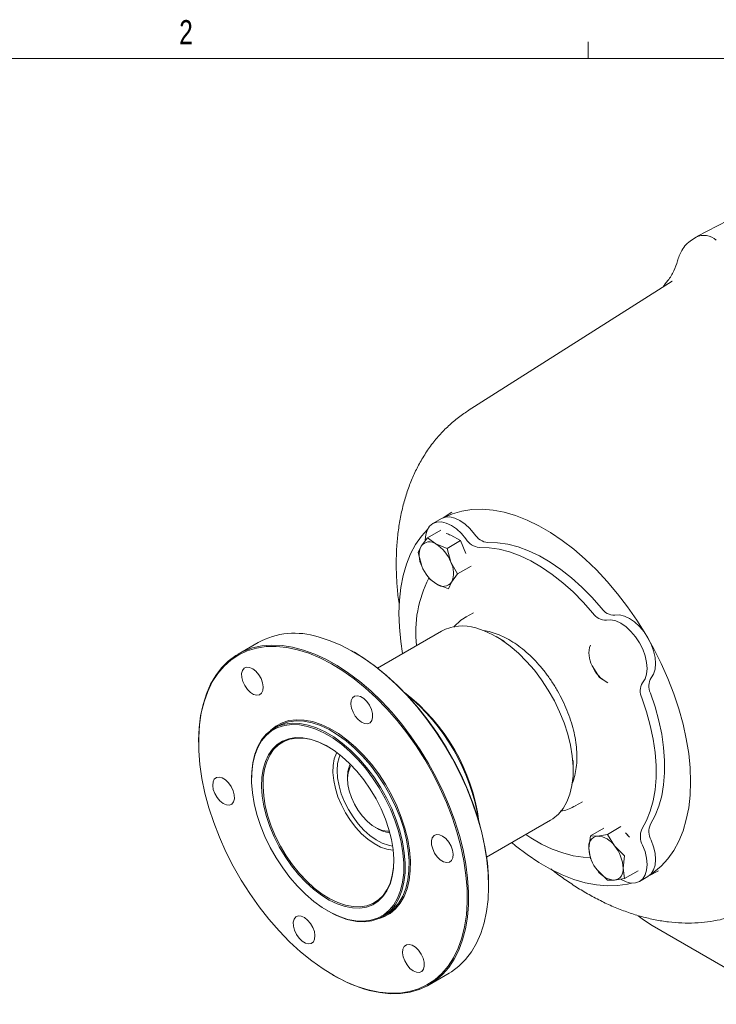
# Model space of a CAD drawing. Header units: inches. Extents: x 0.3 to 33.9, y 0.2 to 21.7.
# Tile 24 of 28: x 26.5 to 30.1, y 16.5 to 21.6. Entities that reach past the tile are written whole.
import ezdxf

# ---------------------------------------------------------------- set-up
doc = ezdxf.new("R2010")
doc.units = ezdxf.units.IN
doc.header["$MEASUREMENT"] = 0
doc.layers.add('SLD-0', color=7, linetype='Continuous', lineweight=15)
doc.styles.add('SLDTEXTSTYLE0', font='TXT', dxfattribs={"width": 0.75})

msp = doc.modelspace()

# ---------------------------------------------------------------- linework, layer by layer
at = {"color": 7, "linetype": 'Continuous', "lineweight": 15}
for p, q in [((30.77837, 20.91952), (29.95848, 20.49184)), ((29.95402, 20.48927), (29.93081, 20.47451)), ((29.83078, 20.2632), (28.7796, 19.59488)), ((29.83078, 20.2632), (29.82759, 20.26115)), ((28.64128, 19.03849), (28.59708, 19.01298)), ((28.69427, 19.07089), (28.64974, 19.04257)), ((28.53667, 18.89672), (28.5685, 18.9395)), ((28.63795, 18.97959), (28.5685, 18.9395)), ((28.5685, 18.9395), (28.61161, 18.90759)), ((28.73995, 18.92488), (28.68895, 18.95224)), ((28.52063, 18.86305), (28.53667, 18.89672)), ((28.61161, 18.90759), (28.6705, 18.88479)), ((28.6705, 18.88479), (28.73995, 18.92488)), ((28.6705, 18.88479), (28.68967, 18.81465)), ((28.76701, 18.8593), (28.73995, 18.92488)), ((28.5398, 18.79291), (28.52063, 18.86305)), ((28.68967, 18.81465), (28.72463, 18.75363)), ((28.79407, 18.79372), (28.72463, 18.75363)), ((28.61786, 18.69997), (28.57476, 18.73188)), ((28.72463, 18.75363), (28.6928, 18.71084)), ((28.67676, 18.67717), (28.61786, 18.69997)), ((28.6928, 18.71084), (28.67676, 18.67717)), ((28.80592, 18.55332), (28.7688, 18.53189)), ((28.64186, 18.4586), (28.31168, 18.268)), ((28.96646, 18.40571), (28.92315, 18.43072)), ((27.69619, 18.39995), (27.59296, 18.34036)), ((28.19205, 18.34911), (28.18852, 18.35115)), ((29.45609, 18.21954), (29.41821, 18.27997)), ((29.49895, 18.19182), (29.45609, 18.21954)), ((27.7978, 17.96918), (27.77783, 17.95765)), ((27.38902, 17.88961), (27.38902, 17.88553)), ((29.32083, 17.74184), (29.32083, 17.79184)), ((27.6617, 17.70097), (27.6617, 17.69688)), ((28.15747, 17.70806), (28.15747, 17.69581)), ((29.33125, 17.55758), (29.36838, 17.57901)), ((28.87414, 17.29369), (29.20431, 17.4843)), ((28.30152, 17.44628), (28.31212, 17.44016)), ((29.47869, 17.44284), (29.40924, 17.40275)), ((29.44554, 17.40214), (29.49763, 17.41065)), ((29.56708, 17.45074), (29.49763, 17.41065)), ((29.49763, 17.41065), (29.53393, 17.35112)), ((29.40135, 17.33926), (29.40924, 17.40275)), ((29.40924, 17.40275), (29.44554, 17.40214)), ((28.36755, 17.35421), (28.38929, 17.35002)), ((29.40924, 17.28489), (29.40135, 17.33926)), ((29.53393, 17.35112), (29.58602, 17.3007)), ((29.58602, 17.3007), (29.57812, 17.23721)), ((29.49763, 17.17494), (29.44554, 17.22536)), ((29.57812, 17.23721), (29.58602, 17.18284)), ((29.65546, 17.22293), (29.58602, 17.18284)), ((29.71401, 17.19912), (29.76075, 17.2235)), ((29.53393, 17.17433), (29.49763, 17.17494)), ((29.58602, 17.18284), (29.53393, 17.17433)), ((29.66207, 17.16833), (29.70626, 17.19385)), ((28.88455, 17.14545), (28.88455, 17.14953)), ((28.05452, 17.01642), (28.05805, 17.01438)), ((28.33841, 16.98659), (28.35838, 16.99812)), ((29.72782, 16.9402), (31.00833, 16.20098)), ((28.08152, 16.68595), (28.08505, 16.68391)), ((28.57738, 16.63511), (28.68061, 16.6947))]:
    msp.add_line(p, q, dxfattribs=at)
at = {"color": 7, "linetype": 'Continuous', "lineweight": 15, "flags": 128}
for points in [[(28.6549, 19.04437), (28.69813, 19.06346), (28.74655, 19.07753), (28.79774, 19.08536), (28.85137, 19.0869), (28.90708, 19.08215), (28.96453, 19.07113), (29.02334, 19.05392), (29.08312, 19.03063), (29.14349, 19.0014), (29.20405, 18.96644), (29.26442, 18.92596), (29.3242, 18.88023), (29.38301, 18.82955), (29.44046, 18.77424), (29.49618, 18.71466), (29.5498, 18.6512), (29.60099, 18.58427), (29.64941, 18.5143), (29.69475, 18.44175), (29.7367, 18.36709), (29.775, 18.2908), (29.80941, 18.21338), (29.83969, 18.13533), (29.86566, 18.05716), (29.88713, 17.97937), (29.90398, 17.90246), (29.9161, 17.82694), (29.9234, 17.7533), (29.92584, 17.68201)], [(28.64128, 19.03849), (28.66174, 19.04605), (28.68509, 19.04693), (28.71044, 19.0411), (28.73678, 19.02879), (28.76311, 19.01047), (28.78839, 18.98685), (28.81165, 18.95885)], [(28.55776, 18.92945), (28.56023, 18.95437), (28.56786, 18.97924), (28.5803, 18.99903), (28.59708, 19.01297), (28.61754, 19.02053), (28.6409, 19.02142), (28.66624, 19.01559), (28.69259, 19.00328), (28.71891, 18.98495), (28.7442, 18.96133), (28.76746, 18.93333)], [(28.44118, 18.34275), (28.43144, 18.40539), (28.42414, 18.47904), (28.4217, 18.55033), (28.42414, 18.6188), (28.43144, 18.68402), (28.44356, 18.74555), (28.46041, 18.803), (28.48189, 18.85599), (28.50785, 18.90419), (28.53813, 18.94728), (28.56886, 18.9814)], [(28.83692, 18.8891), (28.88686, 18.88798), (28.93875, 18.88046), (28.99217, 18.86661), (29.04669, 18.84654), (29.10187, 18.82041), (29.15728, 18.78842), (29.21246, 18.75084), (29.26698, 18.70796), (29.3204, 18.66014), (29.37229, 18.60775), (29.42223, 18.55121)], [(28.88112, 18.91461), (28.93106, 18.91349), (28.98295, 18.90597), (29.03636, 18.89212), (29.09088, 18.87205), (29.14607, 18.84592), (29.20147, 18.81393), (29.25666, 18.77635), (29.31118, 18.73348), (29.3646, 18.68565), (29.41648, 18.63326), (29.46642, 18.57672)], [(29.53589, 18.54075), (29.55915, 18.5419), (29.58444, 18.53632), (29.61076, 18.52425), (29.63711, 18.50615), (29.66245, 18.48272), (29.68581, 18.45486), (29.70627, 18.42367), (29.72305, 18.39036), (29.73549, 18.3562), (29.74311, 18.32254), (29.74562, 18.29067), (29.74291, 18.26183), (29.7351, 18.23714), (29.72248, 18.21757)], [(29.20431, 17.4843), (29.21589, 17.49156), (29.24419, 17.51504), (29.26846, 17.54425), (29.28837, 17.57884), (29.3037, 17.61836), (29.31424, 17.66233), (29.31985, 17.71018), (29.32048, 17.76132), (29.31612, 17.8151), (29.30681, 17.87085), (29.29267, 17.92786), (29.27389, 17.98542), (29.25069, 18.0428), (29.22338, 18.09929), (29.19228, 18.15417), (29.15781, 18.20675), (29.12038, 18.25638), (29.08047, 18.30242), (29.03858, 18.34429), (28.99524, 18.38148), (28.95099, 18.41352), (28.90639, 18.43999), (28.862, 18.46057), (28.81838, 18.475)], [(29.4917, 18.51524), (29.51496, 18.51638), (29.54024, 18.51081), (29.56657, 18.49874), (29.59291, 18.48063), (29.61825, 18.4572), (29.64161, 18.42935), (29.66208, 18.39816), (29.67886, 18.36484), (29.6913, 18.33069), (29.69892, 18.29702), (29.70143, 18.26515), (29.69872, 18.23632), (29.69091, 18.21163), (29.67829, 18.19205)], [(28.68061, 16.6947), (28.69306, 16.70226), (28.73141, 16.73082), (28.76596, 16.76512), (28.79646, 16.80489), (28.82269, 16.84988), (28.84447, 16.89976), (28.86165, 16.95418), (28.87411, 17.01276), (28.88175, 17.07509), (28.88454, 17.14073), (28.88244, 17.20922), (28.87547, 17.28009), (28.86369, 17.35283), (28.84716, 17.42693), (28.82602, 17.50188), (28.8004, 17.57715), (28.7705, 17.65221), (28.7365, 17.72653), (28.69867, 17.7996), (28.65725, 17.87089), (28.61255, 17.93992), (28.56487, 18.00619), (28.51455, 18.06925), (28.46194, 18.12864), (28.40742, 18.18396), (28.35135, 18.23481), (28.29415, 18.28084), (28.2362, 18.32172), (28.17792, 18.35717), (28.11971, 18.38694), (28.06198, 18.41083), (28.00514, 18.42865)], [(27.38902, 17.88961), (27.38903, 17.89433), (27.39182, 17.95997), (27.39946, 18.0223), (27.41192, 18.08088), (27.4291, 18.1353), (27.45088, 18.18518), (27.47711, 18.23017), (27.50761, 18.26994), (27.54215, 18.30423), (27.58051, 18.3328), (27.62241, 18.35543), (27.66755, 18.37198), (27.71562, 18.38233), (27.76628, 18.3864), (27.81918, 18.38417), (27.87394, 18.37565), (27.93019, 18.36091), (27.98752, 18.34004), (28.04554, 18.31319), (28.10384, 18.28055), (28.16201, 18.24234), (28.21963, 18.19885), (28.27632, 18.15037), (28.33166, 18.09724), (28.38527, 18.03983), (28.43678, 17.97855), (28.48582, 17.91383), (28.53206, 17.84612), (28.57515, 17.7759), (28.61481, 17.70366), (28.65076, 17.6299), (28.68274, 17.55514), (28.71052, 17.47991), (28.73392, 17.40474), (28.75277, 17.33014), (28.76694, 17.25666), (28.77632, 17.18479), (28.78086, 17.11505), (28.78052, 17.04792), (28.7753, 16.98388), (28.76524, 16.92337), (28.7504, 16.86682), (28.73091, 16.81463), (28.70688, 16.76716), (28.67849, 16.72474), (28.64594, 16.68767), (28.60946, 16.65622), (28.5693, 16.63059), (28.52574, 16.61098), (28.4791, 16.59752), (28.42969, 16.59031), (28.37786, 16.58938), (28.32398, 16.59476), (28.26842, 16.60641), (28.26842, 16.60641)], [(28.26396, 16.60884), (28.31997, 16.59714), (28.37426, 16.59185), (28.42644, 16.59299), (28.47614, 16.60057), (28.523, 16.61452), (28.56667, 16.63475), (28.60686, 16.66111), (28.64325, 16.69341), (28.6756, 16.73143), (28.70368, 16.77487), (28.72726, 16.82344), (28.7462, 16.87677), (28.76035, 16.9345), (28.76961, 16.9962), (28.77391, 17.06142), (28.77323, 17.1297), (28.76756, 17.20055), (28.75695, 17.27345), (28.74147, 17.34787), (28.72124, 17.4233), (28.6964, 17.49917), (28.66713, 17.57494), (28.63365, 17.65007), (28.59618, 17.72402), (28.55501, 17.79625), (28.51043, 17.86624), (28.46276, 17.93349), (28.41234, 17.99752), (28.35954, 18.05785), (28.30473, 18.11407), (28.24832, 18.16575), (28.19071, 18.21254), (28.13232, 18.25409), (28.07355, 18.2901), (28.01485, 18.32032), (27.95662, 18.34452), (27.8993, 18.36254), (27.84329, 18.37423), (27.789, 18.37953), (27.73682, 18.37839), (27.68712, 18.37081), (27.64026, 18.35686), (27.59659, 18.33663), (27.5564, 18.31027), (27.52001, 18.27796), (27.48766, 18.23995), (27.45959, 18.19651), (27.436, 18.14794), (27.41706, 18.0946), (27.40291, 18.03688), (27.39365, 17.97518), (27.38935, 17.90996), (27.39003, 17.84168), (27.3957, 17.77083), (27.40631, 17.69793), (27.42179, 17.6235), (27.44202, 17.54808), (27.46686, 17.47221), (27.49613, 17.39644), (27.52961, 17.32131), (27.56708, 17.24736), (27.60825, 17.17513), (27.65283, 17.10514), (27.7005, 17.03789), (27.75092, 16.97386), (27.80372, 16.91353), (27.85853, 16.85731), (27.91494, 16.80563), (27.97255, 16.75884), (28.03095, 16.71729), (28.08971, 16.68128), (28.14841, 16.65106), (28.20664, 16.62686), (28.26396, 16.60884)], [(28.19205, 18.34911), (28.24262, 18.31777), (28.30102, 18.27622), (28.35863, 18.22943), (28.41504, 18.17775), (28.46985, 18.12153), (28.52265, 18.0612), (28.57306, 17.99717), (28.62074, 17.92992), (28.66532, 17.85993), (28.70649, 17.7877), (28.74395, 17.71375), (28.77744, 17.63862), (28.80671, 17.56285), (28.83155, 17.48698), (28.85178, 17.41155), (28.86726, 17.33713), (28.87787, 17.26423), (28.88354, 17.19338), (28.88455, 17.14953)], [(27.6515, 18.27166), (27.6362, 18.27269), (27.62357, 18.26731), (27.61473, 18.25601), (27.61047, 18.23978), (27.61118, 18.22007), (27.61677, 18.19864), (27.62677, 18.17737), (27.64028, 18.15818), (27.65609, 18.14275), (27.67282, 18.13246), (27.68896, 18.12823), (27.70308, 18.13043), (27.71394, 18.13886), (27.72056, 18.15279), (27.72235, 18.17096), (27.71917, 18.19176), (27.71128, 18.21335), (27.6994, 18.23381), (27.68457, 18.25132), (27.66812, 18.26432), (27.6515, 18.27166)], [(28.26979, 18.07605), (28.25629, 18.09525), (28.24047, 18.11068), (28.22375, 18.12096), (28.20761, 18.1252), (28.19348, 18.123), (28.18263, 18.11456), (28.17601, 18.10064), (28.17421, 18.08247), (28.1774, 18.06166), (28.18528, 18.04007), (28.19717, 18.01961), (28.21199, 18.00211), (28.22845, 17.9891), (28.24506, 17.98176), (28.26037, 17.98073), (28.273, 17.98611), (28.28183, 17.99742), (28.28609, 18.01364), (28.28539, 18.03335), (28.27979, 18.05479), (28.26979, 18.07605)], [(29.7189, 18.13942), (29.7429, 18.0679), (29.76233, 17.99676), (29.77704, 17.92658), (29.78691, 17.85793), (29.79187, 17.79134), (29.79187, 17.72736), (29.78691, 17.66649), (29.77704, 17.60924), (29.76233, 17.55604), (29.7429, 17.50734), (29.7189, 17.46353)], [(29.67471, 18.11391), (29.6987, 18.04238), (29.71813, 17.97125), (29.73284, 17.90107), (29.74272, 17.83241), (29.74767, 17.76583), (29.74767, 17.70185), (29.74272, 17.64098), (29.73284, 17.58372), (29.71813, 17.53053), (29.6987, 17.48183), (29.67471, 17.43801)], [(27.6617, 17.70097), (27.66267, 17.73252), (27.66827, 17.78021), (27.67878, 17.82403), (27.69405, 17.86342), (27.7139, 17.89789), (27.73808, 17.92701), (27.76629, 17.95041), (27.79816, 17.96779), (27.83331, 17.97894), (27.87128, 17.98372), (27.9116, 17.98206), (27.95376, 17.97399), (27.99724, 17.95961), (28.04148, 17.93909), (28.08593, 17.91271), (28.13003, 17.88078), (28.17323, 17.84372), (28.21498, 17.80198), (28.25475, 17.75609), (28.29206, 17.70663), (28.32642, 17.65423), (28.35741, 17.59953), (28.38463, 17.54323), (28.40775, 17.48604), (28.42647, 17.42867), (28.44056, 17.37185), (28.44984, 17.31629), (28.45419, 17.26268), (28.45356, 17.21172), (28.44796, 17.16402), (28.43746, 17.1202), (28.42219, 17.08081), (28.40234, 17.04634), (28.37816, 17.01722), (28.34995, 16.99382), (28.31808, 16.97644), (28.28293, 16.96529), (28.24496, 16.96052), (28.20464, 16.96217), (28.16248, 16.97025), (28.16248, 16.97025)], [(28.15801, 16.97268), (28.1998, 16.96468), (28.23976, 16.96304), (28.27739, 16.96777), (28.31222, 16.97882), (28.34381, 16.99605), (28.37177, 17.01924), (28.39573, 17.0481), (28.4154, 17.08226), (28.43054, 17.1213), (28.44095, 17.16473), (28.4465, 17.212), (28.44712, 17.26251), (28.44281, 17.31563), (28.43361, 17.3707), (28.41965, 17.42702), (28.40109, 17.48387), (28.37818, 17.54056), (28.3512, 17.59635), (28.32049, 17.65056), (28.28643, 17.7025), (28.24946, 17.75152), (28.21004, 17.79699), (28.16867, 17.83836), (28.12585, 17.8751), (28.08215, 17.90674), (28.03809, 17.93289), (27.99425, 17.95322), (27.95116, 17.96747), (27.90937, 17.97547), (27.86941, 17.97711), (27.83178, 17.97238), (27.79695, 17.96133), (27.76535, 17.9441), (27.7374, 17.92091), (27.71344, 17.89206), (27.69376, 17.85789), (27.67862, 17.81885), (27.66822, 17.77542), (27.66267, 17.72815), (27.66204, 17.67764), (27.66636, 17.62452), (27.67555, 17.56945), (27.68952, 17.51314), (27.70807, 17.45628), (27.73098, 17.3996), (27.75797, 17.3438), (27.78868, 17.28959), (27.82273, 17.23765), (27.8597, 17.18863), (27.89912, 17.14316), (27.9405, 17.10179), (27.98331, 17.06506), (28.02702, 17.03341), (28.07107, 17.00726), (28.11492, 16.98693), (28.15801, 16.97268)], [(27.76023, 17.94612), (27.7872, 17.96825), (27.81936, 17.98579), (27.85481, 17.99703), (27.89312, 18.00185), (27.9338, 18.00018), (27.97634, 17.99204), (28.02021, 17.97753), (28.06484, 17.95683), (28.10969, 17.93021), (28.15418, 17.898), (28.19777, 17.8606), (28.23989, 17.81849), (28.28002, 17.7722), (28.31765, 17.7223), (28.35232, 17.66942), (28.38359, 17.61424), (28.41105, 17.55744), (28.43438, 17.49973), (28.45327, 17.44185), (28.46748, 17.38453), (28.47684, 17.32847), (28.48123, 17.27439), (28.4806, 17.22297), (28.47495, 17.17485), (28.46436, 17.13064), (28.44895, 17.09089), (28.42892, 17.05611), (28.40452, 17.02674), (28.37606, 17.00313), (28.34391, 16.98559), (28.31963, 16.97711)], [(28.35838, 16.99812), (28.36993, 17.00536), (28.39813, 17.02875), (28.42231, 17.05787), (28.44216, 17.09234), (28.45744, 17.13174), (28.46794, 17.17555), (28.47354, 17.22325), (28.47417, 17.27422), (28.46981, 17.32782), (28.46053, 17.38338), (28.44644, 17.4402), (28.42772, 17.49757), (28.40461, 17.55476), (28.37738, 17.61106), (28.34639, 17.66576), (28.31203, 17.71817), (28.27473, 17.76762), (28.23495, 17.81351), (28.1932, 17.85525), (28.15001, 17.89231), (28.10591, 17.92424), (28.06145, 17.95062), (28.01721, 17.97114), (27.97374, 17.98552), (27.93157, 17.99359), (27.89125, 17.99525), (27.85328, 17.99047), (27.81814, 17.97932), (27.7978, 17.96918)], [(28.14426, 17.03881), (28.10399, 17.05234), (28.06301, 17.07197), (28.0219, 17.09739), (27.98126, 17.12825), (27.9417, 17.1641), (27.90378, 17.20441), (27.86806, 17.24859), (27.83506, 17.296), (27.80527, 17.34595), (27.7791, 17.39771), (27.75696, 17.45053), (27.73916, 17.50363), (27.72595, 17.55624), (27.71754, 17.60759), (27.71404, 17.65694), (27.71551, 17.70357), (27.72192, 17.74679), (27.73318, 17.78597), (27.74913, 17.82055), (27.76954, 17.85002), (27.7941, 17.87394), (27.82246, 17.89198), (27.8542, 17.90387), (27.88887, 17.90943), (27.92595, 17.90858), (27.96491, 17.90134), (28.00517, 17.88781), (28.04616, 17.86819), (28.08727, 17.84276), (28.1279, 17.8119), (28.16747, 17.77605), (28.20539, 17.73574), (28.2411, 17.69156), (28.2741, 17.64415), (28.3039, 17.5942), (28.33006, 17.54244), (28.35221, 17.48962), (28.37001, 17.43652), (28.38322, 17.38391), (28.39163, 17.33256), (28.39513, 17.28321), (28.39366, 17.23658), (28.38725, 17.19336), (28.37598, 17.15418), (28.36003, 17.1196), (28.33963, 17.09013), (28.31507, 17.06621), (28.28671, 17.04817), (28.25497, 17.03628), (28.2203, 17.03073), (28.18322, 17.03157), (28.14426, 17.03881)], [(28.05817, 17.86137), (28.04978, 17.86609), (28.00922, 17.88551), (27.96937, 17.8989), (27.93082, 17.90607), (27.89412, 17.90691), (27.85982, 17.90141), (27.8284, 17.88964), (27.80034, 17.87179), (27.77603, 17.84811), (27.75584, 17.81895), (27.74005, 17.78473), (27.72891, 17.74596), (27.72256, 17.70318), (27.72111, 17.65704), (27.72457, 17.60821), (27.7329, 17.55739), (27.74596, 17.50532), (27.76358, 17.45277), (27.7855, 17.4005), (27.81139, 17.34928), (27.84088, 17.29985), (27.87353, 17.25293), (27.90888, 17.20921), (27.94641, 17.16932), (27.98556, 17.13384), (28.02577, 17.1033), (28.06645, 17.07814), (28.10701, 17.05872), (28.14686, 17.04533), (28.14686, 17.04533)], [(28.35948, 17.33401), (28.32719, 17.34542), (28.29432, 17.3628), (28.26162, 17.38576), (28.2298, 17.41378), (28.19959, 17.44625), (28.17166, 17.48244), (28.14663, 17.52154), (28.12506, 17.56267), (28.10743, 17.60491), (28.09414, 17.64733), (28.08548, 17.68898), (28.08165, 17.72891), (28.08273, 17.76626), (28.08869, 17.80017), (28.09942, 17.82989), (28.10095, 17.83302)], [(28.11799, 17.81996), (28.11323, 17.80728), (28.10588, 17.77554), (28.10337, 17.74013), (28.10577, 17.70188), (28.11301, 17.66168), (28.12492, 17.62049), (28.14123, 17.57926), (28.16156, 17.53896), (28.18542, 17.50053), (28.21227, 17.46489), (28.24146, 17.43285), (28.27232, 17.40517), (28.30411, 17.38251), (28.33611, 17.36539), (28.36755, 17.35421)], [(28.37276, 17.42691), (28.36267, 17.4267), (28.33766, 17.43073), (28.31142, 17.44096), (28.28484, 17.45704), (28.25883, 17.47841), (28.23427, 17.50435), (28.212, 17.53399), (28.19279, 17.5663), (28.17728, 17.60019), (28.166, 17.6345), (28.15933, 17.66807), (28.15751, 17.69975), (28.16059, 17.72846), (28.16847, 17.75323), (28.17631, 17.7672)], [(27.46334, 17.6813), (27.46154, 17.66313), (27.46473, 17.64233), (27.47261, 17.62073), (27.4845, 17.60028), (27.49932, 17.58277), (27.51578, 17.56976), (27.53239, 17.56242), (27.5477, 17.5614), (27.56033, 17.56677), (27.56916, 17.57808), (27.57342, 17.5943), (27.57272, 17.61401), (27.56712, 17.63545), (27.55712, 17.65671), (27.54362, 17.67591), (27.5278, 17.69134), (27.51108, 17.70163), (27.49494, 17.70586), (27.48081, 17.70366), (27.46996, 17.69522), (27.46334, 17.6813)], [(29.92584, 17.68201), (29.9234, 17.61354), (29.9161, 17.54832), (29.90398, 17.48679), (29.88713, 17.42934), (29.86566, 17.37635), (29.83969, 17.32815), (29.80941, 17.28506), (29.775, 17.24736), (29.7367, 17.2153), (29.71818, 17.20272)], [(28.69992, 17.29008), (28.70172, 17.30825), (28.69853, 17.32905), (28.69065, 17.35064), (28.67876, 17.3711), (28.66394, 17.38861), (28.64748, 17.40161), (28.63087, 17.40896), (28.61556, 17.40998), (28.60293, 17.40461), (28.5941, 17.3933), (28.58984, 17.37707), (28.59054, 17.35737), (28.59614, 17.33593), (28.60614, 17.31467), (28.61964, 17.29547), (28.63546, 17.28004), (28.65218, 17.26975), (28.66832, 17.26552), (28.68245, 17.26772), (28.6933, 17.27616), (28.69992, 17.29008)], [(29.40849, 17.29188), (29.37229, 17.29334), (29.3204, 17.30085), (29.26698, 17.3147), (29.21246, 17.33477), (29.15728, 17.36091), (29.10187, 17.39289), (29.07566, 17.41003)], [(29.62067, 17.15968), (29.60099, 17.15481), (29.5498, 17.14698), (29.49618, 17.14544), (29.44046, 17.15019), (29.38301, 17.16121), (29.3242, 17.17842), (29.26442, 17.20171), (29.20405, 17.23093), (29.14349, 17.2659), (29.08312, 17.30637), (29.02334, 17.3521), (29.00363, 17.36845)], [(29.72248, 17.38124), (29.7351, 17.3471), (29.74291, 17.31339), (29.74562, 17.28143), (29.74311, 17.25245), (29.73549, 17.22759), (29.72305, 17.2078), (29.70627, 17.19385), (29.70626, 17.19385)], [(28.39207, 17.32873), (28.39048, 17.32883), (28.35948, 17.33401)], [(29.67829, 17.35573), (29.69091, 17.32158), (29.69872, 17.28788), (29.70143, 17.25591), (29.69892, 17.22694), (29.6913, 17.20207), (29.67886, 17.18229), (29.66208, 17.16834), (29.64161, 17.16078), (29.61825, 17.15989), (29.59291, 17.16572), (29.56786, 17.17729)], [(28.14686, 17.04533), (28.18542, 17.03816), (28.22212, 17.03733), (28.25642, 17.04283), (28.28784, 17.05459), (28.3159, 17.07244), (28.34021, 17.09612), (28.3604, 17.12528), (28.37618, 17.1595), (28.38733, 17.19828), (28.39368, 17.24105), (28.39523, 17.27751)], [(27.89347, 16.89533), (27.90697, 16.87613), (27.92279, 16.8607), (27.93951, 16.85041), (27.95565, 16.84618), (27.96978, 16.84838), (27.98063, 16.85682), (27.98725, 16.87074), (27.98905, 16.88891), (27.98586, 16.90971), (27.97798, 16.93131), (27.96609, 16.95176), (27.95127, 16.96927), (27.93481, 16.98228), (27.9182, 16.98962), (27.90289, 16.99065), (27.89026, 16.98527), (27.88143, 16.97396), (27.87717, 16.95774), (27.87787, 16.93803), (27.88347, 16.91659), (27.89347, 16.89533)], [(29.65489, 16.99079), (29.68258, 16.96932), (29.72782, 16.9402)], [(28.51176, 16.69971), (28.52706, 16.69869), (28.53969, 16.70406), (28.54853, 16.71537), (28.55279, 16.7316), (28.55208, 16.7513), (28.54649, 16.77274), (28.53649, 16.794), (28.52298, 16.8132), (28.50717, 16.82863), (28.49044, 16.83892), (28.4743, 16.84315), (28.46018, 16.84095), (28.44932, 16.83252), (28.4427, 16.81859), (28.44091, 16.80042), (28.44409, 16.77962), (28.45198, 16.75803), (28.46386, 16.73757), (28.47869, 16.72006), (28.49514, 16.70706), (28.51176, 16.69971)]]:
    msp.add_lwpolyline(points, dxfattribs=at)
at = {"color": 7, "linetype": 'Continuous', "lineweight": 15}
for centre, radius, start, end in [((29.995, 20.40391), 0.09468, 47.78151, 115.64615), ((28.64599, 18.87425), 0.08903, 61.15513, 76.92495), ((28.64558, 18.87319), 0.09016, 61.25166, 76.74087), ((28.84686, 18.98137), 0.0928, 211.17015, 263.85112), ((28.89106, 19.00688), 0.0928, 211.17015, 263.85112), ((28.6462, 18.84807), 0.11984, 156.04938, 207.40366), ((28.5795, 18.86524), 0.05315, 52.82909, 143.68242), ((28.51427, 18.74658), 0.18815, 21.21185, 58.84556), ((28.7152, 18.86098), 0.18815, 201.21185, 238.84556), ((28.58327, 18.75949), 0.11984, 336.04938, 27.40366), ((29.10433, 18.45484), 0.59532, 152.40304, 186.80216), ((28.64998, 18.74232), 0.05315, 232.82909, 323.68242), ((29.53346, 18.62112), 0.0804, 213.51885, 271.73397), ((29.48926, 18.5956), 0.0804, 213.51885, 271.73397), ((28.74957, 18.2574), 0.22822, 72.45212, 118.16166), ((27.88419, 18.05341), 0.39426, 72.13426, 118.47952), ((29.53294, 18.34368), 0.13123, 160.81648, 209.04348), ((29.5837, 18.35049), 0.17989, 203.08149, 241.89275), ((29.74669, 18.14976), 0.08042, 148.27392, 206.47951), ((29.79088, 18.17528), 0.08042, 148.27392, 206.47951), ((27.83842, 17.34529), 1.00473, 7.53423, 52.46039), ((27.80269, 17.32466), 1.04178, 8.88441, 51.11021), ((28.3042, 17.71169), 0.14678, 155.39624, 181.41923), ((29.8038, 17.426), 0.09282, 156.15514, 208.82818), ((28.389, 17.56646), 0.14786, 238.67171, 264.50207), ((29.46766, 17.28107), 0.18379, 38.61349, 48.30888), ((29.46676, 17.28022), 0.18502, 38.64479, 48.22314), ((29.75961, 17.40049), 0.09282, 156.15514, 208.82818), ((29.4556, 17.3481), 0.05497, 100.54678, 189.25188), ((29.43872, 17.28825), 0.11409, 33.43491, 86.57046), ((29.59301, 17.3481), 0.19186, 182.63929, 219.77207), ((29.38647, 17.22838), 0.19186, 2.63929, 39.77207), ((29.54075, 17.28822), 0.11409, 213.43491, 266.57046), ((29.52387, 17.22837), 0.05497, 280.54678, 9.25188), ((28.27837, 17.39005), 0.43551, 239.60966, 254.56662), ((28.47185, 17.34339), 0.76454, 239.60733, 254.56895)]:
    msp.add_arc(centre, radius, start, end, dxfattribs=at)
for points, knots in [([(29.93084, 20.47455), (29.92095, 20.46706), (29.90217, 20.45283), (29.88147, 20.42336), (29.86675, 20.39369), (29.86114, 20.37504), (29.85857, 20.36647)], [0, 0, 0, 0, 0.2998545, 0.5689104, 0.8019891, 1, 1, 1, 1]), ([(29.85857, 20.36647), (29.85282, 20.34944), (29.84067, 20.31345), (29.81311, 20.26851), (29.79117, 20.2429), (29.78199, 20.23218)], [0, 0, 0, 0, 0.3432361, 0.725154, 1, 1, 1, 1]), ([(28.78039, 19.59483), (28.77687, 19.59277), (28.75422, 19.57952), (28.71541, 19.54972), (28.66447, 19.50519), (28.6173, 19.45453), (28.57384, 19.39835), (28.53594, 19.33864), (28.50347, 19.27628), (28.47625, 19.21208), (28.4534, 19.14427), (28.43505, 19.07318), (28.42133, 18.99918), (28.41227, 18.9227), (28.40789, 18.84417), (28.40798, 18.76406), (28.41297, 18.6827), (28.41848, 18.62457), (28.42351, 18.59344), (28.42407, 18.58997)], [0, 0, 0, 0, 0.0114249, 0.073497, 0.1364949, 0.2007388, 0.2665555, 0.3342648, 0.3967636, 0.4603794, 0.5250535, 0.5906489, 0.6569642, 0.7237663, 0.7908252, 0.8579402, 0.9249171, 0.9916382, 1, 1, 1, 1]), ([(28.7689, 18.53169), (28.76797, 18.53124), (28.75543, 18.52514), (28.73399, 18.50771), (28.71348, 18.48995), (28.70503, 18.47852), (28.70471, 18.47808)], [0, 0, 0, 0, 0.0368196, 0.4992198, 0.9807692, 1, 1, 1, 1]), ([(29.31307, 17.66921), (29.31425, 17.67157), (29.32107, 17.68527), (29.32924, 17.71414), (29.33728, 17.75562), (29.34038, 17.80059), (29.33898, 17.84802), (29.33301, 17.89736), (29.3226, 17.94793), (29.30793, 17.99913), (29.2892, 18.05032), (29.26665, 18.1009), (29.24057, 18.15027), (29.21128, 18.19784), (29.17912, 18.24302), (29.14448, 18.28528), (29.10776, 18.32409), (29.06936, 18.35898), (29.0297, 18.38951), (28.98923, 18.41522), (28.94836, 18.43593), (28.90769, 18.45058), (28.87838, 18.45851), (28.86313, 18.45963), (28.86092, 18.45979)], [0, 0, 0, 0, 0.0099751, 0.0580717, 0.1067465, 0.1557835, 0.204984, 0.2541994, 0.3033647, 0.3524649, 0.4015051, 0.4505004, 0.4994699, 0.5484352, 0.5974152, 0.6464285, 0.6954978, 0.7446454, 0.7938903, 0.843243, 0.892696, 0.9421963, 0.9915942, 1, 1, 1, 1]), ([(29.25308, 17.52954), (29.25695, 17.5301), (29.27322, 17.53244), (29.30005, 17.54139), (29.32139, 17.55262), (29.33179, 17.5581)], [0, 0, 0, 0, 0.1378538, 0.5795943, 1, 1, 1, 1]), ([(29.2048, 17.23335), (29.20684, 17.23168), (29.22921, 17.21335), (29.27327, 17.18155), (29.3371, 17.13837), (29.40253, 17.09928), (29.46917, 17.06413), (29.53682, 17.03334), (29.60522, 17.00716), (29.67406, 16.98587), (29.74304, 16.96967), (29.81184, 16.95876), (29.88014, 16.95326), (29.94761, 16.95326), (30.01397, 16.95883), (30.07896, 16.96996), (30.14222, 16.98683), (30.20184, 17.00813), (30.23893, 17.02656), (30.25657, 17.03532)], [0, 0, 0, 0, 0.0062358, 0.0685897, 0.1314848, 0.1948284, 0.2585155, 0.3223949, 0.3863209, 0.45013, 0.5136567, 0.5767541, 0.6393187, 0.7013084, 0.7627517, 0.8237452, 0.8844446, 0.9450528, 1, 1, 1, 1])]:
    msp.add_open_spline(points, degree=3, knots=knots, dxfattribs=at)
at = {"layer": 'SLD-0'}
for p, q in [((29.39788, 21.4106), (29.39788, 21.4954)), ((0.52288, 21.4106), (33.52288, 21.4106))]:
    msp.add_line(p, q, dxfattribs=at)

# ---------------------------------------------------------------- texts
at = {"color": 7, "linetype": 'Continuous', "lineweight": 0, "insert": (27.28922, 21.60799), "char_height": 0.125, "attachment_point": 1, "style": 'SLDTEXTSTYLE0'}
msp.add_mtext('2', dxfattribs=at)

doc.saveas('drawing.dxf')
